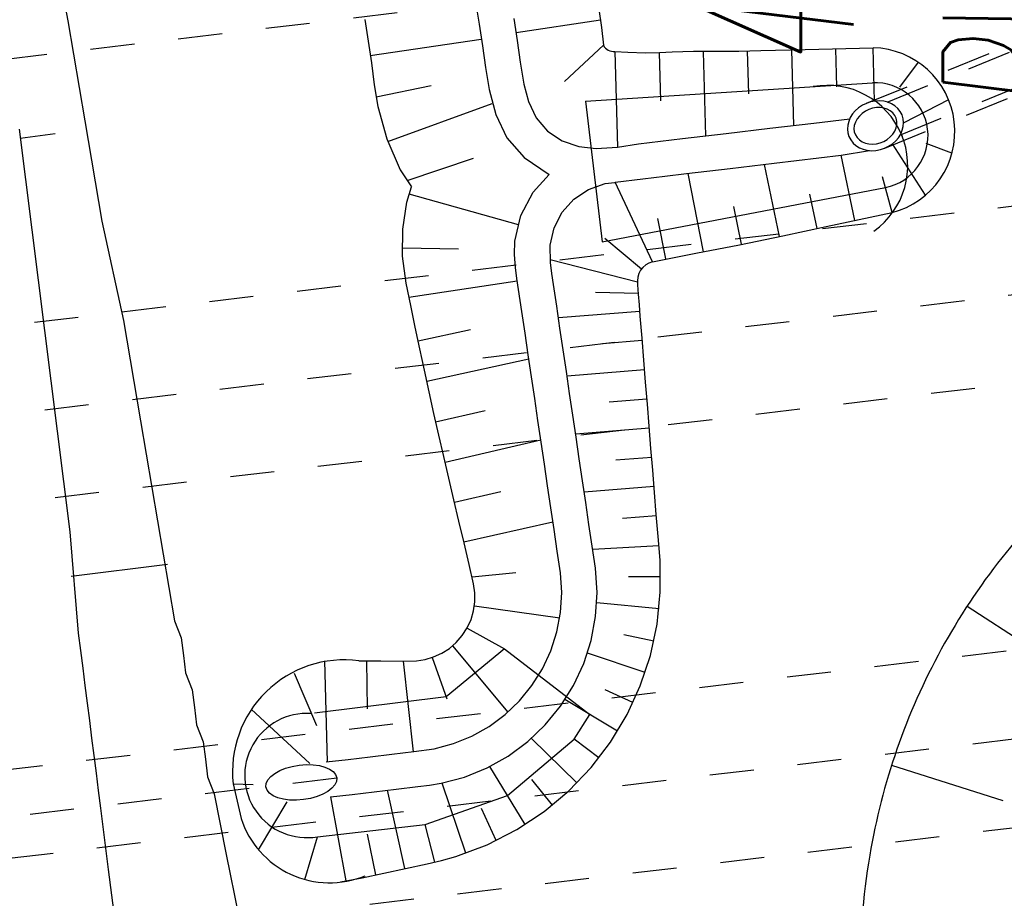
# Model space of a CAD drawing. Extents: x 447693 to 448165, y 439527 to 440695.
# Tile 14 of 88: x 447941 to 447952, y 439664 to 439674. Entities that reach past the tile are written whole.
import ezdxf

# ---------------------------------------------------------------- set-up
doc = ezdxf.new("R2010")
doc.units = 0
doc.header["$LTSCALE"] = 2
doc.header["$MEASUREMENT"] = 0
for name, pattern in [('ACAD_ISO03W100', [0.5, 0.25, -0.25]), ('ACAD_ISO05W100', [0.5, 0.25, -0.25]), ('AUSGEZOGEN', [0]), ('PUNKTX2', [0.5, 0.25, -0.25]), ('STRICHLINIEX2', [0.5, 0.25, -0.25])]:
    doc.linetypes.add(name, pattern=pattern)
doc.layers.get('0').update_dxf_attribs({"linetype": 'AUSGEZOGEN'})
for name, color, linetype in [('ANMERKUNG', 7, 'CONTINUOUS'), ('BOESCHG', 250, 'AUSGEZOGEN'), ('DB-Durchlässe', 15, 'CONTINUOUS'), ('DB-GRABEN', 15, 'AUSGEZOGEN'), ('DB-HZV-Stützscheiben', 15, 'CONTINUOUS'), ('DB-Regenrückhaltebecken_606', 15, 'CONTINUOUS'), ('FBRTOP', 250, 'AUSGEZOGEN'), ('SCHSYMBOL', 200, 'AUSGEZOGEN')]:
    doc.layers.add(name, color=color, linetype=linetype)
doc.styles.add('ROMANS', font='romans.shx', dxfattribs={"width": 0.8})

# ---------------------------------------------------------------- blocks, each defined once
blk = doc.blocks.new('DL')
at = {"color": 0}
blk.add_arc((-0.311, 0.025), 0.91, 282.5363, 77.4637, dxfattribs=at)
blk.add_point((0.597, 0.003), dxfattribs=at)

msp = doc.modelspace()

# ---------------------------------------------------------------- linework, layer by layer
at = {"layer": 'BOESCHG'}
for p, q in [((447952.04, 439667.166), (447954.26, 439665.72)), ((447951.184, 439665.365), (447952.446, 439664.962))]:
    msp.add_line(p, q, dxfattribs=at)
msp.add_lwpolyline([(447962.655, 439669.634, 0.071176), (447960.728, 439670.358, 0.052378), (447957.955, 439670.671, 0.105606), (447955.743, 439670.217, 0.081016), (447953.284, 439668.624, 0.083448), (447951.748, 439666.677, 0.083698), (447950.937, 439664.342, 0.088137), (447950.961, 439661.519, 0.100472), (447951.892, 439659.218, 0.06102), (447953.49, 439657.346, 0.107062), (447954.71, 439656.633, 0.034261), (447956.285, 439656.236, 0.015478), (447959.839, 439655.708, 0.021021), (447964.059, 439655.392, 0.053248), (447965.729, 439655.515, 0.121406)], format="xyb", dxfattribs=at)
at = {"layer": 'DB-Durchlässe', "linetype": 'STRICHLINIEX2'}
msp.add_line((447944.894, 439665.215), (447927.017, 439663.108), dxfattribs=at)
at = {"layer": 'DB-Durchlässe', "linetype": 'Continuous'}
msp.add_ellipse((447944.493, 439665.168), major_axis=(0.402, 0.051), ratio=0.485584, start_param=0, end_param=6.283185, dxfattribs=at)
at = {"layer": 'DB-GRABEN', "linetype": 'Continuous'}
for p, q in [((447941.65, 439674.935), (447941.844, 439673.8)), ((447941.844, 439673.8), (447942.038, 439672.666)), ((447942.038, 439672.666), (447942.231, 439671.531)), ((447941.294, 439672.572), (447941.438, 439671.431)), ((447941.306, 439672.472), (447941.703, 439672.523)), ((447942.231, 439671.531), (447942.475, 439670.403)), ((447941.438, 439671.431), (447941.582, 439670.29)), ((447942.475, 439670.403), (447942.668, 439669.268)), ((447941.582, 439670.29), (447941.726, 439669.149)), ((447942.668, 439669.268), (447942.862, 439668.133)), ((447941.726, 439669.149), (447941.87, 439668.008)), ((447942.862, 439668.133), (447943.056, 439666.999)), ((447941.87, 439668.008), (447941.964, 439666.861)), ((447941.883, 439667.506), (447942.974, 439667.643)), ((447943.056, 439666.999), (447943.13, 439666.806)), ((447941.964, 439666.861), (447941.99, 439666.662)), ((447943.13, 439666.806), (447943.156, 439666.608)), ((447941.99, 439666.662), (447942.015, 439666.464)), ((447943.156, 439666.608), (447943.181, 439666.41)), ((447942.015, 439666.464), (447942.04, 439666.265)), ((447943.181, 439666.41), (447943.255, 439666.217)), ((447942.04, 439666.265), (447942.065, 439666.067)), ((447943.255, 439666.217), (447943.28, 439666.019)), ((447942.065, 439666.067), (447942.09, 439665.869)), ((447943.28, 439666.019), (447943.305, 439665.821)), ((447942.09, 439665.869), (447942.115, 439665.67)), ((447943.305, 439665.821), (447943.38, 439665.628)), ((447942.115, 439665.67), (447942.14, 439665.472)), ((447943.38, 439665.628), (447943.405, 439665.43)), ((447942.14, 439665.472), (447942.165, 439665.273)), ((447943.405, 439665.43), (447943.43, 439665.232)), ((447942.165, 439665.273), (447942.19, 439665.075)), ((447943.43, 439665.232), (447943.505, 439665.039)), ((447942.19, 439665.075), (447942.215, 439664.876)), ((447943.505, 439665.039), (447943.642, 439664.351)), ((447942.215, 439664.876), (447942.303, 439664.182)), ((447943.642, 439664.351), (447943.78, 439663.663)), ((447942.303, 439664.182), (447942.391, 439663.488))]:
    msp.add_line(p, q, dxfattribs=at)
at = {"layer": 'DB-HZV-Stützscheiben', "linetype": 'PUNKTX2'}
for p, q in [((447938.132, 439673.009), (447953.028, 439674.78)), ((447938.487, 439670.03), (447953.382, 439671.801)), ((447938.723, 439668.044), (447953.618, 439669.815)), ((447939.076, 439665.065), (447953.972, 439666.836)), ((447939.313, 439663.079), (447954.208, 439664.85))]:
    msp.add_line(p, q, dxfattribs=at)
at = {"layer": 'DB-HZV-Stützscheiben', "linetype": 'ACAD_ISO05W100'}
for p, q in [((447938.605, 439669.037), (447953.5, 439670.808)), ((447939.195, 439664.072), (447954.09, 439665.843))]:
    msp.add_line(p, q, dxfattribs=at)
at = {"layer": 'DB-Regenrückhaltebecken_606', "linetype": 'Continuous'}
for p, q in [((447946.468, 439674.013), (447946.507, 439673.765)), ((447947.866, 439673.933), (447947.895, 439673.727)), ((447947.866, 439673.933), (447947.895, 439673.727)), ((447947.866, 439673.933), (447947.895, 439673.727)), ((447945.213, 439673.818), (447945.251, 439673.571)), ((447946.507, 439673.765), (447946.545, 439673.518)), ((447946.903, 439673.827), (447946.94, 439673.58)), ((447947.885, 439673.81), (447946.927, 439673.667)), ((447947.885, 439673.81), (447946.927, 439673.667)), ((447947.885, 439673.81), (447946.927, 439673.667)), ((447947.895, 439673.727), (447947.918, 439673.526)), ((447947.895, 439673.727), (447947.918, 439673.526)), ((447947.895, 439673.727), (447947.918, 439673.526)), ((447945.251, 439673.571), (447945.287, 439673.324)), ((447945.275, 439673.407), (447946.533, 439673.595)), ((447945.275, 439673.407), (447946.533, 439673.595)), ((447945.275, 439673.407), (447946.533, 439673.595)), ((447946.94, 439673.58), (447946.974, 439673.333)), ((447947.918, 439673.526), (447947.477, 439673.112)), ((447947.918, 439673.526), (447947.477, 439673.112)), ((447947.918, 439673.526), (447947.477, 439673.112)), ((447946.545, 439673.518), (447946.579, 439673.271)), ((447948.048, 439673.455), (447948.078, 439672.37)), ((447948.048, 439673.455), (447948.078, 439672.37)), ((447948.048, 439673.455), (447948.078, 439672.37)), ((447948.048, 439673.455), (447948.193, 439673.446)), ((447948.048, 439673.455), (447948.193, 439673.446)), ((447948.048, 439673.455), (447948.193, 439673.446)), ((447948.193, 439673.446), (447948.396, 439673.44)), ((447948.193, 439673.446), (447948.396, 439673.44)), ((447948.193, 439673.446), (447948.396, 439673.44)), ((447948.396, 439673.44), (447948.552, 439673.444)), ((447948.396, 439673.44), (447948.552, 439673.444)), ((447948.396, 439673.44), (447948.552, 439673.444)), ((447948.549, 439673.444), (447948.564, 439672.893)), ((447948.549, 439673.444), (447948.564, 439672.893)), ((447948.549, 439673.444), (447948.564, 439672.893)), ((447948.552, 439673.444), (447948.696, 439673.451)), ((447948.552, 439673.444), (447948.696, 439673.451)), ((447948.552, 439673.444), (447948.696, 439673.451)), ((447948.696, 439673.451), (447948.938, 439673.456)), ((447948.696, 439673.451), (447948.938, 439673.456)), ((447948.696, 439673.451), (447948.938, 439673.456)), ((447948.938, 439673.456), (447949.198, 439673.457)), ((447948.938, 439673.456), (447949.198, 439673.457)), ((447948.938, 439673.456), (447949.198, 439673.457)), ((447949.049, 439673.451), (447949.074, 439672.497)), ((447949.049, 439673.451), (447949.074, 439672.497)), ((447949.049, 439673.451), (447949.074, 439672.497)), ((447949.198, 439673.457), (447949.452, 439673.459)), ((447949.198, 439673.457), (447949.452, 439673.459)), ((447949.198, 439673.457), (447949.452, 439673.459)), ((447949.452, 439673.459), (447949.701, 439673.464)), ((447949.452, 439673.459), (447949.701, 439673.464)), ((447949.452, 439673.459), (447949.701, 439673.464)), ((447949.549, 439673.46), (447949.562, 439672.973)), ((447949.549, 439673.46), (447949.562, 439672.973)), ((447949.549, 439673.46), (447949.562, 439672.973)), ((447949.701, 439673.464), (447950.203, 439673.477)), ((447949.701, 439673.464), (447950.203, 439673.477)), ((447949.701, 439673.464), (447950.203, 439673.477)), ((447950.048, 439673.473), (447950.072, 439672.616)), ((447950.048, 439673.473), (447950.072, 439672.616)), ((447950.048, 439673.473), (447950.072, 439672.616)), ((447950.203, 439673.477), (447950.974, 439673.496)), ((447950.203, 439673.477), (447950.974, 439673.496)), ((447950.203, 439673.477), (447950.974, 439673.496)), ((447950.548, 439673.485), (447950.56, 439673.053)), ((447950.548, 439673.485), (447950.56, 439673.053)), ((447950.548, 439673.485), (447950.56, 439673.053)), ((447950.989, 439672.89), (447950.974, 439673.496)), ((447945.287, 439673.324), (447945.32, 439673.076)), ((447946.974, 439673.333), (447947.016, 439673.085)), ((447951.486, 439673.332), (447951.274, 439673.048)), ((447951.486, 439673.332), (447951.274, 439673.048)), ((447951.486, 439673.332), (447951.274, 439673.048)), ((447946.579, 439673.271), (447946.621, 439673.024)), ((447945.32, 439673.076), (447945.361, 439672.83)), ((447947.016, 439673.085), (447947.068, 439672.886)), ((447947.714, 439672.89), (447950.968, 439673.098)), ((447945.341, 439672.939), (447945.966, 439673.07)), ((447945.341, 439672.939), (447945.966, 439673.07)), ((447945.341, 439672.939), (447945.966, 439673.07)), ((447946.621, 439673.024), (447946.697, 439672.74)), ((447945.472, 439672.434), (447946.658, 439672.866)), ((447945.472, 439672.434), (447946.658, 439672.866)), ((447945.472, 439672.434), (447946.658, 439672.866)), ((447947.068, 439672.886), (447947.154, 439672.703)), ((447947.714, 439672.89), (447947.903, 439671.295)), ((447950.899, 439672.866), (447950.853, 439672.844)), ((447950.947, 439672.882), (447950.899, 439672.866)), ((447950.997, 439672.892), (447950.947, 439672.882)), ((447951.047, 439672.894), (447950.997, 439672.892)), ((447951.095, 439672.89), (447951.047, 439672.894)), ((447951.142, 439672.878), (447951.095, 439672.89)), ((447951.185, 439672.86), (447951.142, 439672.878)), ((447951.223, 439672.836), (447951.185, 439672.86)), ((447951.831, 439672.905), (447951.323, 439672.644)), ((447951.831, 439672.905), (447951.323, 439672.644)), ((447951.831, 439672.905), (447951.323, 439672.644)), ((447945.361, 439672.83), (447945.462, 439672.462)), ((447946.697, 439672.74), (447946.824, 439672.477)), ((447950.741, 439672.746), (447950.716, 439672.705)), ((447950.773, 439672.783), (447950.741, 439672.746)), ((447950.811, 439672.816), (447950.773, 439672.783)), ((447950.853, 439672.844), (447950.811, 439672.816)), ((447950.85, 439672.752), (447950.819, 439672.722)), ((447950.887, 439672.777), (447950.85, 439672.752)), ((447950.927, 439672.797), (447950.887, 439672.777)), ((447950.969, 439672.811), (447950.927, 439672.797)), ((447951.013, 439672.818), (447950.969, 439672.811)), ((447951.056, 439672.819), (447951.013, 439672.818)), ((447951.098, 439672.813), (447951.056, 439672.819)), ((447951.136, 439672.801), (447951.098, 439672.813)), ((447951.17, 439672.782), (447951.136, 439672.801)), ((447951.199, 439672.758), (447951.17, 439672.782)), ((447951.221, 439672.73), (447951.199, 439672.758)), ((447951.256, 439672.807), (447951.223, 439672.836)), ((447951.283, 439672.772), (447951.256, 439672.807)), ((447951.303, 439672.734), (447951.283, 439672.772)), ((447947.154, 439672.703), (447947.285, 439672.552)), ((447949.806, 439672.584), (447950.302, 439672.643)), ((447950.302, 439672.643), (447950.71, 439672.692)), ((447950.698, 439672.662), (447950.687, 439672.618)), ((447950.716, 439672.705), (447950.698, 439672.662)), ((447950.774, 439672.654), (447950.762, 439672.616)), ((447950.793, 439672.689), (447950.774, 439672.654)), ((447950.819, 439672.722), (447950.793, 439672.689)), ((447951.237, 439672.697), (447951.221, 439672.73)), ((447951.245, 439672.662), (447951.237, 439672.697)), ((447951.245, 439672.625), (447951.245, 439672.662)), ((447951.316, 439672.692), (447951.303, 439672.734)), ((447951.32, 439672.649), (447951.316, 439672.692)), ((447951.317, 439672.605), (447951.32, 439672.649)), ((447947.285, 439672.552), (447947.451, 439672.441)), ((447948.813, 439672.466), (447949.309, 439672.525)), ((447949.309, 439672.525), (447949.806, 439672.584)), ((447950.687, 439672.618), (447950.684, 439672.574)), ((447950.684, 439672.574), (447950.688, 439672.531)), ((447950.688, 439672.531), (447950.701, 439672.489)), ((447950.762, 439672.616), (447950.758, 439672.579)), ((447950.758, 439672.579), (447950.762, 439672.543)), ((447950.762, 439672.543), (447950.774, 439672.509)), ((447951.17, 439672.485), (447951.199, 439672.517)), ((447951.199, 439672.517), (447951.221, 439672.551)), ((447951.221, 439672.551), (447951.237, 439672.588)), ((447951.237, 439672.588), (447951.245, 439672.625)), ((447951.263, 439672.477), (447951.288, 439672.518)), ((447951.288, 439672.518), (447951.306, 439672.561)), ((447951.306, 439672.561), (447951.317, 439672.605)), ((447945.462, 439672.462), (447945.614, 439672.113)), ((447946.824, 439672.477), (447947.02, 439672.252)), ((447947.451, 439672.441), (447947.64, 439672.376)), ((447948.078, 439672.37), (447948.316, 439672.407)), ((447948.316, 439672.407), (447948.564, 439672.439)), ((447948.564, 439672.439), (447948.813, 439672.466)), ((447950.701, 439672.489), (447950.721, 439672.451)), ((447950.721, 439672.451), (447950.748, 439672.416)), ((447950.748, 439672.416), (447950.781, 439672.387)), ((447950.774, 439672.509), (447950.793, 439672.479)), ((447950.793, 439672.479), (447950.819, 439672.452)), ((447950.819, 439672.452), (447950.85, 439672.431)), ((447950.85, 439672.431), (447950.887, 439672.415)), ((447950.887, 439672.415), (447950.927, 439672.406)), ((447950.927, 439672.406), (447950.969, 439672.404)), ((447950.969, 439672.404), (447951.013, 439672.408)), ((447951.013, 439672.408), (447951.056, 439672.419)), ((447951.056, 439672.419), (447951.098, 439672.435)), ((447951.098, 439672.435), (447951.136, 439672.458)), ((447951.136, 439672.458), (447951.17, 439672.485)), ((447951.151, 439672.379), (447951.193, 439672.407)), ((447951.193, 439672.407), (447951.231, 439672.44)), ((447951.569, 439671.825), (447951.193, 439672.407)), ((447951.569, 439671.825), (447951.193, 439672.407)), ((447951.569, 439671.825), (447951.193, 439672.407)), ((447951.231, 439672.44), (447951.263, 439672.477)), ((447951.869, 439672.301), (447951.575, 439672.411)), ((447951.869, 439672.301), (447951.575, 439672.411)), ((447951.869, 439672.301), (447951.575, 439672.411)), ((447947.64, 439672.376), (447947.837, 439672.354)), ((447947.837, 439672.354), (447948.078, 439672.37)), ((447950.612, 439672.277), (447950.933, 439672.331)), ((447950.781, 439672.387), (447950.819, 439672.363)), ((447950.819, 439672.363), (447950.862, 439672.345)), ((447950.862, 439672.345), (447950.909, 439672.334)), ((447950.909, 439672.334), (447950.957, 439672.329)), ((447950.957, 439672.329), (447951.007, 439672.331)), ((447951.007, 439672.331), (447951.057, 439672.341)), ((447951.057, 439672.341), (447951.105, 439672.357)), ((447951.105, 439672.357), (447951.151, 439672.379)), ((447945.693, 439671.991), (447946.445, 439672.245)), ((447945.693, 439671.991), (447946.445, 439672.245)), ((447945.693, 439671.991), (447946.445, 439672.245)), ((447947.02, 439672.252), (447947.304, 439672.061)), ((447949.356, 439672.128), (447949.853, 439672.187)), ((447949.853, 439672.187), (447950.612, 439672.277)), ((447950.766, 439671.538), (447950.612, 439672.277)), ((447950.766, 439671.538), (447950.612, 439672.277)), ((447950.766, 439671.538), (447950.612, 439672.277)), ((447945.614, 439672.113), (447945.74, 439671.919)), ((447948.86, 439672.069), (447949.356, 439672.128)), ((447949.054, 439671.182), (447948.879, 439672.071)), ((447949.054, 439671.182), (447948.879, 439672.071)), ((447949.054, 439671.182), (447948.879, 439672.071)), ((447949.913, 439671.358), (447949.743, 439672.174)), ((447949.913, 439671.358), (447949.743, 439672.174)), ((447949.913, 439671.358), (447949.743, 439672.174)), ((447947.122, 439671.859), (447947.304, 439672.061)), ((447947.122, 439671.859), (447947.304, 439672.061)), ((447947.122, 439671.859), (447947.304, 439672.061)), ((447947.938, 439671.956), (447948.048, 439671.969)), ((447947.938, 439671.956), (447948.048, 439671.969)), ((447947.938, 439671.956), (447948.048, 439671.969)), ((447948.475, 439671.07), (447948.049, 439671.971)), ((447948.475, 439671.07), (447948.049, 439671.971)), ((447948.475, 439671.07), (447948.049, 439671.971)), ((447948.051, 439671.971), (447948.363, 439672.01)), ((447948.363, 439672.01), (447948.612, 439672.041)), ((447948.612, 439672.041), (447948.86, 439672.069)), ((447951.19, 439671.627), (447951.082, 439672.034)), ((447951.19, 439671.627), (447951.082, 439672.034)), ((447951.19, 439671.627), (447951.082, 439672.034)), ((447945.688, 439671.747), (447945.74, 439671.919)), ((447946.983, 439671.594), (447947.122, 439671.859)), ((447946.983, 439671.594), (447947.122, 439671.859)), ((447946.983, 439671.594), (447947.122, 439671.859)), ((447947.584, 439671.779), (447947.75, 439671.89)), ((447947.584, 439671.779), (447947.75, 439671.89)), ((447947.584, 439671.779), (447947.75, 439671.89)), ((447947.75, 439671.89), (447947.938, 439671.956)), ((447947.75, 439671.89), (447947.938, 439671.956)), ((447947.75, 439671.89), (447947.938, 439671.956)), ((447947.903, 439671.295), (447951.114, 439671.912)), ((447945.642, 439671.441), (447945.688, 439671.747)), ((447945.712, 439671.842), (447946.95, 439671.492)), ((447945.712, 439671.842), (447946.95, 439671.492)), ((447945.712, 439671.842), (447946.95, 439671.492)), ((447947.451, 439671.631), (447947.584, 439671.779)), ((447947.451, 439671.631), (447947.584, 439671.779)), ((447947.451, 439671.631), (447947.584, 439671.779)), ((447950.339, 439671.448), (447950.258, 439671.837)), ((447950.339, 439671.448), (447950.258, 439671.837)), ((447950.339, 439671.448), (447950.258, 439671.837)), ((447947.358, 439671.454), (447947.451, 439671.631)), ((447947.358, 439671.454), (447947.451, 439671.631)), ((447947.358, 439671.454), (447947.451, 439671.631)), ((447949.483, 439671.268), (447949.397, 439671.695)), ((447949.483, 439671.268), (447949.397, 439671.695)), ((447949.483, 439671.268), (447949.397, 439671.695)), ((447950.442, 439671.47), (447951.19, 439671.627)), ((447950.442, 439671.47), (447951.19, 439671.627)), ((447950.442, 439671.47), (447951.19, 439671.627)), ((447946.914, 439671.303), (447946.983, 439671.594)), ((447946.914, 439671.303), (447946.983, 439671.594)), ((447946.914, 439671.303), (447946.983, 439671.594)), ((447948.627, 439671.102), (447948.535, 439671.561)), ((447948.627, 439671.102), (447948.535, 439671.561)), ((447948.627, 439671.102), (447948.535, 439671.561)), ((447945.641, 439671.132), (447945.642, 439671.441)), ((447947.312, 439671.26), (447947.358, 439671.454)), ((447947.312, 439671.26), (447947.358, 439671.454)), ((447947.312, 439671.26), (447947.358, 439671.454)), ((447949.951, 439671.366), (447950.442, 439671.47)), ((447949.951, 439671.366), (447950.442, 439671.47)), ((447949.951, 439671.366), (447950.442, 439671.47)), ((447946.909, 439671.153), (447946.914, 439671.303)), ((447946.909, 439671.153), (447946.914, 439671.303)), ((447946.909, 439671.153), (447946.914, 439671.303)), ((447948.349, 439670.987), (447947.935, 439671.335)), ((447948.349, 439670.987), (447947.935, 439671.335)), ((447948.349, 439670.987), (447947.935, 439671.335)), ((447949.459, 439671.263), (447949.951, 439671.366)), ((447949.459, 439671.263), (447949.951, 439671.366)), ((447949.459, 439671.263), (447949.951, 439671.366)), ((447945.638, 439671.227), (447946.274, 439671.218)), ((447945.638, 439671.227), (447946.274, 439671.218)), ((447945.638, 439671.227), (447946.274, 439671.218)), ((447947.316, 439671.06), (447947.312, 439671.26)), ((447947.316, 439671.06), (447947.312, 439671.26)), ((447947.316, 439671.06), (447947.312, 439671.26)), ((447948.967, 439671.166), (447949.459, 439671.263)), ((447948.967, 439671.166), (447949.459, 439671.263)), ((447948.967, 439671.166), (447949.459, 439671.263)), ((447945.68, 439670.826), (447945.641, 439671.132)), ((447946.92, 439671.004), (447946.909, 439671.153)), ((447946.92, 439671.004), (447946.909, 439671.153)), ((447946.92, 439671.004), (447946.909, 439671.153)), ((447948.303, 439670.838), (447947.313, 439671.092)), ((447948.303, 439670.838), (447947.313, 439671.092)), ((447948.303, 439670.838), (447947.313, 439671.092)), ((447948.475, 439671.07), (447948.721, 439671.12)), ((447948.475, 439671.07), (447948.721, 439671.12)), ((447948.475, 439671.07), (447948.721, 439671.12)), ((447948.721, 439671.12), (447948.967, 439671.166)), ((447948.721, 439671.12), (447948.967, 439671.166)), ((447948.721, 439671.12), (447948.967, 439671.166)), ((447946.937, 439670.879), (447946.92, 439671.004)), ((447946.937, 439670.879), (447946.92, 439671.004)), ((447946.937, 439670.879), (447946.92, 439671.004)), ((447947.332, 439670.937), (447947.316, 439671.06)), ((447947.332, 439670.937), (447947.316, 439671.06)), ((447947.332, 439670.937), (447947.316, 439671.06)), ((447945.712, 439670.67), (447946.941, 439670.854)), ((447945.712, 439670.67), (447946.941, 439670.854)), ((447945.712, 439670.67), (447946.941, 439670.854)), ((447946.956, 439670.756), (447946.937, 439670.879)), ((447946.956, 439670.756), (447946.937, 439670.879)), ((447946.956, 439670.756), (447946.937, 439670.879)), ((447947.352, 439670.814), (447947.332, 439670.937)), ((447947.352, 439670.814), (447947.332, 439670.937)), ((447947.352, 439670.814), (447947.332, 439670.937)), ((447945.733, 439670.575), (447945.68, 439670.826)), ((447946.993, 439670.508), (447946.956, 439670.756)), ((447946.993, 439670.508), (447946.956, 439670.756)), ((447946.993, 439670.508), (447946.956, 439670.756)), ((447947.388, 439670.567), (447947.352, 439670.814)), ((447947.388, 439670.567), (447947.352, 439670.814)), ((447947.388, 439670.567), (447947.352, 439670.814)), ((447948.315, 439670.703), (447948.306, 439670.81)), ((447948.315, 439670.703), (447948.306, 439670.81)), ((447948.315, 439670.703), (447948.306, 439670.81)), ((447948.314, 439670.71), (447947.828, 439670.723)), ((447948.314, 439670.71), (447947.828, 439670.723)), ((447948.314, 439670.71), (447947.828, 439670.723)), ((447948.325, 439670.583), (447948.315, 439670.703)), ((447948.325, 439670.583), (447948.315, 439670.703)), ((447948.325, 439670.583), (447948.315, 439670.703)), ((447945.785, 439670.33), (447945.733, 439670.575)), ((447947.029, 439670.261), (447946.993, 439670.508)), ((447947.029, 439670.261), (447946.993, 439670.508)), ((447947.029, 439670.261), (447946.993, 439670.508)), ((447947.425, 439670.319), (447947.388, 439670.567)), ((447947.425, 439670.319), (447947.388, 439670.567)), ((447947.425, 439670.319), (447947.388, 439670.567)), ((447948.331, 439670.507), (447947.408, 439670.433)), ((447948.331, 439670.507), (447947.408, 439670.433)), ((447948.331, 439670.507), (447947.408, 439670.433)), ((447948.335, 439670.454), (447948.325, 439670.583)), ((447948.335, 439670.454), (447948.325, 439670.583)), ((447948.335, 439670.454), (447948.325, 439670.583)), ((447948.355, 439670.204), (447948.335, 439670.454)), ((447948.355, 439670.204), (447948.335, 439670.454)), ((447948.355, 439670.204), (447948.335, 439670.454)), ((447945.837, 439670.085), (447945.785, 439670.33)), ((447945.818, 439670.174), (447946.411, 439670.303)), ((447945.818, 439670.174), (447946.411, 439670.303)), ((447945.818, 439670.174), (447946.411, 439670.303)), ((447947.461, 439670.072), (447947.425, 439670.319)), ((447947.461, 439670.072), (447947.425, 439670.319)), ((447947.461, 439670.072), (447947.425, 439670.319)), ((447947.066, 439670.014), (447947.029, 439670.261)), ((447947.066, 439670.014), (447947.029, 439670.261)), ((447947.066, 439670.014), (447947.029, 439670.261)), ((447948.358, 439670.176), (447947.907, 439670.14)), ((447948.358, 439670.176), (447947.907, 439670.14)), ((447948.358, 439670.176), (447947.907, 439670.14)), ((447948.376, 439669.954), (447948.355, 439670.204)), ((447948.376, 439669.954), (447948.355, 439670.204)), ((447948.376, 439669.954), (447948.355, 439670.204)), ((447945.889, 439669.84), (447945.837, 439670.085)), ((447947.498, 439669.825), (447947.461, 439670.072)), ((447947.498, 439669.825), (447947.461, 439670.072)), ((447947.498, 439669.825), (447947.461, 439670.072)), ((447945.916, 439669.716), (447947.072, 439669.971)), ((447945.916, 439669.716), (447947.072, 439669.971)), ((447945.916, 439669.716), (447947.072, 439669.971)), ((447947.102, 439669.766), (447947.066, 439670.014)), ((447947.102, 439669.766), (447947.066, 439670.014)), ((447947.102, 439669.766), (447947.066, 439670.014)), ((447948.396, 439669.705), (447948.376, 439669.954)), ((447948.396, 439669.705), (447948.376, 439669.954)), ((447948.396, 439669.705), (447948.376, 439669.954)), ((447945.941, 439669.595), (447945.889, 439669.84)), ((447948.384, 439669.845), (447947.505, 439669.774)), ((447948.384, 439669.845), (447947.505, 439669.774)), ((447948.384, 439669.845), (447947.505, 439669.774)), ((447947.139, 439669.519), (447947.102, 439669.766)), ((447947.139, 439669.519), (447947.102, 439669.766)), ((447947.139, 439669.519), (447947.102, 439669.766)), ((447947.534, 439669.577), (447947.498, 439669.825)), ((447947.534, 439669.577), (447947.498, 439669.825)), ((447947.534, 439669.577), (447947.498, 439669.825)), ((447948.416, 439669.455), (447948.396, 439669.705)), ((447948.416, 439669.455), (447948.396, 439669.705)), ((447948.416, 439669.455), (447948.396, 439669.705)), ((447945.994, 439669.35), (447945.941, 439669.595)), ((447947.175, 439669.272), (447947.139, 439669.519)), ((447947.175, 439669.272), (447947.139, 439669.519)), ((447947.175, 439669.272), (447947.139, 439669.519)), ((447947.571, 439669.33), (447947.534, 439669.577)), ((447947.571, 439669.33), (447947.534, 439669.577)), ((447947.571, 439669.33), (447947.534, 439669.577)), ((447948.411, 439669.514), (447947.983, 439669.48)), ((447948.411, 439669.514), (447947.983, 439669.48)), ((447948.411, 439669.514), (447947.983, 439669.48)), ((447948.436, 439669.205), (447948.416, 439669.455)), ((447948.436, 439669.205), (447948.416, 439669.455)), ((447948.436, 439669.205), (447948.416, 439669.455)), ((447946.051, 439669.106), (447945.994, 439669.35)), ((447946.015, 439669.256), (447946.578, 439669.384)), ((447946.015, 439669.256), (447946.578, 439669.384)), ((447946.015, 439669.256), (447946.578, 439669.384)), ((447947.608, 439669.083), (447947.571, 439669.33)), ((447947.608, 439669.083), (447947.571, 439669.33)), ((447947.608, 439669.083), (447947.571, 439669.33)), ((447947.212, 439669.024), (447947.175, 439669.272)), ((447947.212, 439669.024), (447947.175, 439669.272)), ((447947.212, 439669.024), (447947.175, 439669.272)), ((447948.438, 439669.183), (447947.603, 439669.116)), ((447948.438, 439669.183), (447947.603, 439669.116)), ((447948.438, 439669.183), (447947.603, 439669.116)), ((447948.456, 439668.955), (447948.436, 439669.205)), ((447948.456, 439668.955), (447948.436, 439669.205)), ((447948.456, 439668.955), (447948.436, 439669.205)), ((447946.108, 439668.861), (447946.051, 439669.106)), ((447947.644, 439668.835), (447947.608, 439669.083)), ((447947.644, 439668.835), (447947.608, 439669.083)), ((447947.644, 439668.835), (447947.608, 439669.083)), ((447946.123, 439668.799), (447947.208, 439669.052)), ((447946.123, 439668.799), (447947.208, 439669.052)), ((447946.123, 439668.799), (447947.208, 439669.052)), ((447947.248, 439668.777), (447947.212, 439669.024)), ((447947.248, 439668.777), (447947.212, 439669.024)), ((447947.248, 439668.777), (447947.212, 439669.024)), ((447948.477, 439668.706), (447948.456, 439668.955)), ((447948.477, 439668.706), (447948.456, 439668.955)), ((447948.477, 439668.706), (447948.456, 439668.955)), ((447946.165, 439668.617), (447946.108, 439668.861)), ((447947.681, 439668.588), (447947.644, 439668.835)), ((447947.681, 439668.588), (447947.644, 439668.835)), ((447947.681, 439668.588), (447947.644, 439668.835)), ((447948.465, 439668.852), (447948.058, 439668.82)), ((447948.465, 439668.852), (447948.058, 439668.82)), ((447948.465, 439668.852), (447948.058, 439668.82)), ((447947.285, 439668.53), (447947.248, 439668.777)), ((447947.285, 439668.53), (447947.248, 439668.777)), ((447947.285, 439668.53), (447947.248, 439668.777)), ((447946.222, 439668.373), (447946.165, 439668.617)), ((447948.497, 439668.456), (447948.477, 439668.706)), ((447948.497, 439668.456), (447948.477, 439668.706)), ((447948.497, 439668.456), (447948.477, 439668.706)), ((447947.321, 439668.282), (447947.285, 439668.53)), ((447947.321, 439668.282), (447947.285, 439668.53)), ((447947.321, 439668.282), (447947.285, 439668.53)), ((447947.717, 439668.341), (447947.681, 439668.588)), ((447947.717, 439668.341), (447947.681, 439668.588)), ((447947.717, 439668.341), (447947.681, 439668.588)), ((447948.492, 439668.521), (447947.7, 439668.458)), ((447948.492, 439668.521), (447947.7, 439668.458)), ((447948.492, 439668.521), (447947.7, 439668.458)), ((447946.229, 439668.344), (447946.753, 439668.467)), ((447946.229, 439668.344), (447946.753, 439668.467)), ((447946.229, 439668.344), (447946.753, 439668.467)), ((447948.517, 439668.206), (447948.497, 439668.456)), ((447948.517, 439668.206), (447948.497, 439668.456)), ((447948.517, 439668.206), (447948.497, 439668.456)), ((447946.28, 439668.129), (447946.222, 439668.373)), ((447947.358, 439668.035), (447947.321, 439668.282)), ((447947.358, 439668.035), (447947.321, 439668.282)), ((447947.358, 439668.035), (447947.321, 439668.282)), ((447947.754, 439668.093), (447947.717, 439668.341)), ((447947.754, 439668.093), (447947.717, 439668.341)), ((447947.754, 439668.093), (447947.717, 439668.341)), ((447948.518, 439668.19), (447948.133, 439668.159)), ((447948.518, 439668.19), (447948.133, 439668.159)), ((447948.518, 439668.19), (447948.133, 439668.159)), ((447948.537, 439667.956), (447948.517, 439668.206)), ((447948.537, 439667.956), (447948.517, 439668.206)), ((447948.537, 439667.956), (447948.517, 439668.206)), ((447946.337, 439667.884), (447946.28, 439668.129)), ((447946.335, 439667.894), (447947.345, 439668.122)), ((447946.335, 439667.894), (447947.345, 439668.122)), ((447946.335, 439667.894), (447947.345, 439668.122)), ((447947.79, 439667.846), (447947.754, 439668.093)), ((447947.79, 439667.846), (447947.754, 439668.093)), ((447947.79, 439667.846), (447947.754, 439668.093)), ((447947.394, 439667.788), (447947.358, 439668.035)), ((447947.394, 439667.788), (447947.358, 439668.035)), ((447947.394, 439667.788), (447947.358, 439668.035)), ((447948.559, 439667.689), (447948.537, 439667.956)), ((447948.559, 439667.689), (447948.537, 439667.956)), ((447948.559, 439667.689), (447948.537, 439667.956)), ((447946.394, 439667.64), (447946.337, 439667.884)), ((447947.827, 439667.595), (447947.79, 439667.846)), ((447947.827, 439667.595), (447947.79, 439667.846)), ((447947.827, 439667.595), (447947.79, 439667.846)), ((447948.547, 439667.851), (447947.796, 439667.808)), ((447948.547, 439667.851), (447947.796, 439667.808)), ((447948.547, 439667.851), (447947.796, 439667.808)), ((447947.43, 439667.544), (447947.394, 439667.788)), ((447947.43, 439667.544), (447947.394, 439667.788)), ((447947.43, 439667.544), (447947.394, 439667.788)), ((447946.446, 439667.418), (447946.394, 439667.64)), ((447948.562, 439667.323), (447948.559, 439667.689)), ((447948.562, 439667.323), (447948.559, 439667.689)), ((447948.562, 439667.323), (447948.559, 439667.689)), ((447946.428, 439667.498), (447946.925, 439667.549)), ((447946.428, 439667.498), (447946.925, 439667.549)), ((447946.428, 439667.498), (447946.925, 439667.549)), ((447947.445, 439667.32), (447947.43, 439667.544)), ((447947.445, 439667.32), (447947.43, 439667.544)), ((447947.445, 439667.32), (447947.43, 439667.544)), ((447947.845, 439667.321), (447947.827, 439667.595)), ((447947.845, 439667.321), (447947.827, 439667.595)), ((447947.845, 439667.321), (447947.827, 439667.595)), ((447948.565, 439667.499), (447948.201, 439667.499)), ((447948.565, 439667.499), (447948.201, 439667.499)), ((447948.565, 439667.499), (447948.201, 439667.499)), ((447946.46, 439667.317), (447946.446, 439667.418)), ((447946.461, 439667.214), (447946.46, 439667.317)), ((447947.431, 439667.095), (447947.445, 439667.32)), ((447947.431, 439667.095), (447947.445, 439667.32)), ((447947.431, 439667.095), (447947.445, 439667.32)), ((447947.828, 439667.047), (447947.845, 439667.321)), ((447947.828, 439667.047), (447947.845, 439667.321)), ((447947.828, 439667.047), (447947.845, 439667.321)), ((447948.526, 439666.961), (447948.562, 439667.323)), ((447948.526, 439666.961), (447948.562, 439667.323)), ((447948.526, 439666.961), (447948.562, 439667.323)), ((447946.446, 439667.112), (447946.461, 439667.214)), ((447946.456, 439667.171), (447947.422, 439667.033)), ((447946.456, 439667.171), (447947.422, 439667.033)), ((447946.456, 439667.171), (447947.422, 439667.033)), ((447948.548, 439667.134), (447947.841, 439667.204)), ((447948.548, 439667.134), (447947.841, 439667.204)), ((447948.548, 439667.134), (447947.841, 439667.204)), ((447946.417, 439667.013), (447946.446, 439667.112)), ((447947.39, 439666.874), (447947.431, 439667.095)), ((447947.39, 439666.874), (447947.431, 439667.095)), ((447947.39, 439666.874), (447947.431, 439667.095)), ((447947.778, 439666.776), (447947.828, 439667.047)), ((447947.778, 439666.776), (447947.828, 439667.047)), ((447947.778, 439666.776), (447947.828, 439667.047)), ((447946.374, 439666.919), (447946.417, 439667.013)), ((447948.45, 439666.607), (447948.526, 439666.961)), ((447948.45, 439666.607), (447948.526, 439666.961)), ((447948.45, 439666.607), (447948.526, 439666.961)), ((447946.249, 439666.754), (447946.318, 439666.832)), ((447946.318, 439666.832), (447946.374, 439666.919)), ((447946.373, 439666.917), (447946.797, 439666.682)), ((447946.373, 439666.917), (447946.797, 439666.682)), ((447946.373, 439666.917), (447946.797, 439666.682)), ((447947.321, 439666.66), (447947.39, 439666.874)), ((447947.321, 439666.66), (447947.39, 439666.874)), ((447947.321, 439666.66), (447947.39, 439666.874)), ((447948.489, 439666.77), (447948.149, 439666.842)), ((447948.489, 439666.77), (447948.149, 439666.842)), ((447948.489, 439666.77), (447948.149, 439666.842)), ((447946.171, 439666.687), (447946.249, 439666.754)), ((447946.208, 439666.717), (447946.833, 439665.964)), ((447946.208, 439666.717), (447946.833, 439665.964)), ((447946.208, 439666.717), (447946.833, 439665.964)), ((447947.694, 439666.515), (447947.778, 439666.776)), ((447947.694, 439666.515), (447947.778, 439666.776)), ((447947.694, 439666.515), (447947.778, 439666.776)), ((447945.993, 439666.591), (447946.085, 439666.633)), ((447946.085, 439666.633), (447946.171, 439666.687)), ((447946.797, 439666.682), (447946.134, 439666.138)), ((447946.797, 439666.682), (447947.762, 439665.938)), ((447947.227, 439666.456), (447947.321, 439666.66)), ((447947.227, 439666.456), (447947.321, 439666.66)), ((447947.227, 439666.456), (447947.321, 439666.66)), ((447948.39, 439666.414), (447947.736, 439666.632)), ((447948.39, 439666.414), (447947.736, 439666.632)), ((447948.39, 439666.414), (447947.736, 439666.632)), ((447948.336, 439666.264), (447948.45, 439666.607)), ((447948.336, 439666.264), (447948.45, 439666.607)), ((447948.336, 439666.264), (447948.45, 439666.607)), ((447944.757, 439666.546), (447944.785, 439665.401)), ((447945.144, 439666.547), (447945.395, 439666.546)), ((447945.144, 439666.547), (447945.144, 439666.547)), ((447945.144, 439666.547), (447945.144, 439666.547)), ((447945.233, 439666.546), (447945.238, 439666.001)), ((447945.233, 439666.546), (447945.238, 439666.001)), ((447945.233, 439666.546), (447945.238, 439666.001)), ((447945.395, 439666.546), (447945.647, 439666.544)), ((447945.647, 439666.544), (447945.799, 439666.547)), ((447945.648, 439666.544), (447945.759, 439665.516)), ((447945.648, 439666.544), (447945.759, 439665.516)), ((447945.648, 439666.544), (447945.759, 439665.516)), ((447945.799, 439666.547), (447945.897, 439666.562)), ((447945.897, 439666.562), (447945.993, 439666.591)), ((447945.977, 439666.585), (447946.143, 439666.114)), ((447945.977, 439666.585), (447946.143, 439666.114)), ((447945.977, 439666.585), (447946.143, 439666.114)), ((447947.578, 439666.265), (447947.694, 439666.515)), ((447947.578, 439666.265), (447947.694, 439666.515)), ((447947.578, 439666.265), (447947.694, 439666.515)), ((447944.41, 439666.405), (447944.663, 439665.814)), ((447947.107, 439666.266), (447947.227, 439666.456)), ((447947.107, 439666.266), (447947.227, 439666.456)), ((447947.107, 439666.266), (447947.227, 439666.456)), ((447946.965, 439666.091), (447947.107, 439666.266)), ((447946.965, 439666.091), (447947.107, 439666.266)), ((447946.965, 439666.091), (447947.107, 439666.266)), ((447947.432, 439666.032), (447947.578, 439666.265)), ((447947.432, 439666.032), (447947.578, 439666.265)), ((447947.432, 439666.032), (447947.578, 439666.265)), ((447948.252, 439666.072), (447947.939, 439666.216)), ((447948.252, 439666.072), (447947.939, 439666.216)), ((447948.252, 439666.072), (447947.939, 439666.216)), ((447948.185, 439665.936), (447948.336, 439666.264)), ((447948.185, 439665.936), (447948.336, 439666.264)), ((447948.185, 439665.936), (447948.336, 439666.264)), ((447946.134, 439666.138), (447944.641, 439665.953)), ((447946.802, 439665.936), (447946.965, 439666.091)), ((447946.802, 439665.936), (447946.965, 439666.091)), ((447946.802, 439665.936), (447946.965, 439666.091)), ((447948.077, 439665.748), (447947.481, 439666.106)), ((447948.077, 439665.748), (447947.481, 439666.106)), ((447948.077, 439665.748), (447947.481, 439666.106)), ((447943.925, 439665.999), (447944.591, 439665.382)), ((447946.621, 439665.803), (447946.802, 439665.936)), ((447946.621, 439665.803), (447946.802, 439665.936)), ((447946.621, 439665.803), (447946.802, 439665.936)), ((447947.258, 439665.82), (447947.432, 439666.032)), ((447947.258, 439665.82), (447947.432, 439666.032)), ((447947.258, 439665.82), (447947.432, 439666.032)), ((447947.585, 439665.658), (447947.762, 439665.938)), ((447947.999, 439665.626), (447948.185, 439665.936)), ((447947.999, 439665.626), (447948.185, 439665.936)), ((447947.999, 439665.626), (447948.185, 439665.936)), ((447947.059, 439665.63), (447947.258, 439665.82)), ((447947.059, 439665.63), (447947.258, 439665.82)), ((447947.059, 439665.63), (447947.258, 439665.82)), ((447946.425, 439665.693), (447946.621, 439665.803)), ((447946.425, 439665.693), (447946.621, 439665.803)), ((447946.425, 439665.693), (447946.621, 439665.803)), ((447946, 439665.55), (447946.217, 439665.608)), ((447946, 439665.55), (447946.217, 439665.608)), ((447946, 439665.55), (447946.217, 439665.608)), ((447946.217, 439665.608), (447946.425, 439665.693)), ((447946.217, 439665.608), (447946.425, 439665.693)), ((447946.217, 439665.608), (447946.425, 439665.693)), ((447946.831, 439665.02), (447947.585, 439665.658)), ((447946.838, 439665.467), (447947.059, 439665.63)), ((447946.838, 439665.467), (447947.059, 439665.63)), ((447946.838, 439665.467), (447947.059, 439665.63)), ((447947.618, 439665.163), (447947.101, 439665.667)), ((447947.618, 439665.163), (447947.101, 439665.667)), ((447947.618, 439665.163), (447947.101, 439665.667)), ((447947.866, 439665.445), (447947.585, 439665.658)), ((447947.866, 439665.445), (447947.585, 439665.658)), ((447947.866, 439665.445), (447947.585, 439665.658)), ((447947.779, 439665.338), (447947.999, 439665.626)), ((447947.779, 439665.338), (447947.999, 439665.626)), ((447947.779, 439665.338), (447947.999, 439665.626)), ((447945.272, 439665.458), (447945.52, 439665.488)), ((447945.272, 439665.458), (447945.52, 439665.488)), ((447945.272, 439665.458), (447945.52, 439665.488)), ((447945.52, 439665.488), (447945.768, 439665.517)), ((447945.52, 439665.488), (447945.768, 439665.517)), ((447945.52, 439665.488), (447945.768, 439665.517)), ((447945.768, 439665.517), (447946, 439665.55)), ((447945.768, 439665.517), (447946, 439665.55)), ((447945.768, 439665.517), (447946, 439665.55)), ((447944.775, 439665.4), (447945.024, 439665.429)), ((447944.775, 439665.4), (447945.024, 439665.429)), ((447944.775, 439665.4), (447945.024, 439665.429)), ((447945.024, 439665.429), (447945.272, 439665.458)), ((447945.024, 439665.429), (447945.272, 439665.458)), ((447945.024, 439665.429), (447945.272, 439665.458)), ((447946.599, 439665.332), (447946.838, 439665.467)), ((447946.599, 439665.332), (447946.838, 439665.467)), ((447946.599, 439665.332), (447946.838, 439665.467)), ((447946.344, 439665.229), (447946.599, 439665.332)), ((447946.344, 439665.229), (447946.599, 439665.332)), ((447946.344, 439665.229), (447946.599, 439665.332)), ((447947.031, 439664.691), (447946.63, 439665.349)), ((447947.031, 439664.691), (447946.63, 439665.349)), ((447947.031, 439664.691), (447946.63, 439665.349)), ((447947.527, 439665.074), (447947.779, 439665.338)), ((447947.527, 439665.074), (447947.779, 439665.338)), ((447947.527, 439665.074), (447947.779, 439665.338)), ((447943.72, 439665.152), (447943.809, 439664.76)), ((447943.72, 439665.152), (447943.945, 439665.143)), ((447945.947, 439665.136), (447946.079, 439665.158)), ((447945.947, 439665.136), (447946.079, 439665.158)), ((447945.947, 439665.136), (447946.079, 439665.158)), ((447946.079, 439665.158), (447946.344, 439665.229)), ((447946.079, 439665.158), (447946.344, 439665.229)), ((447946.079, 439665.158), (447946.344, 439665.229)), ((447946.356, 439664.364), (447946.088, 439665.16)), ((447946.356, 439664.364), (447946.088, 439665.16)), ((447946.356, 439664.364), (447946.088, 439665.16)), ((447947.339, 439664.911), (447947.107, 439665.202)), ((447947.339, 439664.911), (447947.107, 439665.202)), ((447947.339, 439664.911), (447947.107, 439665.202)), ((447945.07, 439665.032), (447945.319, 439665.061)), ((447945.07, 439665.032), (447945.319, 439665.061)), ((447945.07, 439665.032), (447945.319, 439665.061)), ((447945.319, 439665.061), (447945.567, 439665.09)), ((447945.319, 439665.061), (447945.567, 439665.09)), ((447945.319, 439665.061), (447945.567, 439665.09)), ((447945.668, 439664.191), (447945.471, 439665.079)), ((447945.668, 439664.191), (447945.471, 439665.079)), ((447945.668, 439664.191), (447945.471, 439665.079)), ((447945.567, 439665.09), (447945.815, 439665.12)), ((447945.567, 439665.09), (447945.815, 439665.12)), ((447945.567, 439665.09), (447945.815, 439665.12)), ((447945.815, 439665.12), (447945.947, 439665.136)), ((447945.815, 439665.12), (447945.947, 439665.136)), ((447945.815, 439665.12), (447945.947, 439665.136)), ((447947.245, 439664.838), (447947.527, 439665.074)), ((447947.245, 439664.838), (447947.527, 439665.074)), ((447947.245, 439664.838), (447947.527, 439665.074)), ((447944.008, 439664.404), (447944.334, 439664.947)), ((447944.822, 439665.003), (447945.07, 439665.032)), ((447944.822, 439665.003), (447945.07, 439665.032)), ((447944.822, 439665.003), (447945.07, 439665.032)), ((447945.001, 439664.051), (447944.826, 439665.003)), ((447945.001, 439664.051), (447944.826, 439665.003)), ((447945.001, 439664.051), (447944.826, 439665.003)), ((447945.897, 439664.691), (447946.831, 439665.02)), ((447946.702, 439664.509), (447946.534, 439664.873)), ((447946.702, 439664.509), (447946.534, 439664.873)), ((447946.702, 439664.509), (447946.534, 439664.873)), ((447946.936, 439664.633), (447947.245, 439664.838)), ((447946.936, 439664.633), (447947.245, 439664.838)), ((447946.936, 439664.633), (447947.245, 439664.838)), ((447944.675, 439664.552), (447945.897, 439664.691)), ((447946.007, 439664.265), (447945.897, 439664.691)), ((447946.007, 439664.265), (447945.897, 439664.691)), ((447946.007, 439664.265), (447945.897, 439664.691)), ((447946.601, 439664.462), (447946.936, 439664.633)), ((447946.601, 439664.462), (447946.936, 439664.633)), ((447946.601, 439664.462), (447946.936, 439664.633)), ((447944.534, 439664.068), (447944.675, 439664.552)), ((447945.337, 439664.119), (447945.242, 439664.58)), ((447945.337, 439664.119), (447945.242, 439664.58)), ((447945.337, 439664.119), (447945.242, 439664.58)), ((447946.246, 439664.328), (447946.601, 439664.462)), ((447946.246, 439664.328), (447946.601, 439664.462)), ((447946.246, 439664.328), (447946.601, 439664.462)), ((447945.918, 439664.245), (447946.083, 439664.283)), ((447945.918, 439664.245), (447946.083, 439664.283)), ((447945.918, 439664.245), (447946.083, 439664.283)), ((447946.083, 439664.283), (447946.246, 439664.328)), ((447946.083, 439664.283), (447946.246, 439664.328)), ((447946.083, 439664.283), (447946.246, 439664.328)), ((447945.427, 439664.139), (447945.673, 439664.192)), ((447945.427, 439664.139), (447945.673, 439664.192)), ((447945.427, 439664.139), (447945.673, 439664.192)), ((447945.673, 439664.192), (447945.918, 439664.245)), ((447945.673, 439664.192), (447945.918, 439664.245)), ((447945.673, 439664.192), (447945.918, 439664.245)), ((447944.936, 439664.039), (447945.182, 439664.086)), ((447944.936, 439664.039), (447945.182, 439664.086)), ((447944.936, 439664.039), (447945.182, 439664.086)), ((447945.182, 439664.086), (447945.427, 439664.139)), ((447945.182, 439664.086), (447945.427, 439664.139)), ((447945.182, 439664.086), (447945.427, 439664.139))]:
    msp.add_line(p, q, dxfattribs=at)
at = {"layer": 'DB-Regenrückhaltebecken_606', "linetype": 'ACAD_ISO03W100'}
for p, q in [((447950.899, 439672.867), (447953.034, 439673.733)), ((447951.133, 439672.881), (447953.061, 439673.663)), ((447951.107, 439672.357), (447953.234, 439673.221)), ((447951.284, 439672.51), (447953.206, 439673.29))]:
    msp.add_line(p, q, dxfattribs=at)
at = {"layer": 'DB-Regenrückhaltebecken_606', "linetype": 'Continuous'}
for centre, major_axis, start_param, end_param in [((447948.03, 439673.578), (0.0877, 0.0877), 2.791659, 4.071537), ((447948.03, 439673.578), (0.0877, 0.0877), 2.791658, 4.071536), ((447948.03, 439673.578), (0.0877, 0.0877), 2.791658, 4.071536), ((447950.952, 439672.547), (0.941, 0.128), -1.452753, 1.412051), ((447950.952, 439672.547), (0.941, 0.128), -1.452753, 1.412051), ((447950.952, 439672.547), (0.941, 0.128), -1.452753, 1.412051), ((447950.998, 439672.5), (0.424, 0.424), 4.122434, 7.118525), ((447948.53, 439670.849), (0.161, 0.161), 1.029638, 2.530305), ((447948.53, 439670.849), (0.161, 0.161), 1.029638, 2.530305), ((447948.53, 439670.849), (0.161, 0.161), 1.029638, 2.530305), ((447944.979, 439665.291), (1.255, 0.17), 1.30544, 3.117136), ((447944.555, 439665.246), (0.698, 0.094), 1.366074, 4.748881), ((447944.814, 439665.087), (0.747, 0.747), 2.671259, 4.318668)]:
    msp.add_ellipse(centre, major_axis=major_axis, ratio=1, start_param=start_param, end_param=end_param, dxfattribs=at)
at = {"layer": 'FBRTOP'}
for points in [[(447863.757, 440675.122, 0.000001), (447863.91, 440674.157, -0.000001), (447871.768, 440624.779), (447883.554, 440550.71, -0.000005), (447893.375, 440488.987, 0.000006), (447903.196, 440427.263, 0.000001), (447911.053, 440377.884, -0.000001), (447918.911, 440328.506), (447930.697, 440254.437, -0.000002), (447938.554, 440205.059, 0.000002), (447946.411, 440155.68), (447958.197, 440081.611), (447966.054, 440032.233, 0.000001), (447971.947, 439995.199, -0.000001), (447977.84, 439958.164, -0.000005), (447983.732, 439921.13, 0.000005), (447989.625, 439884.096, 0.000004), (447997.482, 439834.718, -0.000003), (448005.34, 439785.34, 0), (448016.799, 439713.325, -0.000001), (448024.983, 439661.892, -0.000001), (448032.84, 439612.513, 0.000002), (448040.697, 439563.134), (448042.115, 439554.224, -0.000002)], [(447926.482, 440062.971), (447932.229, 440026.851, 0.000001), (447938.122, 439989.817), (447944.015, 439952.782, -0.000005), (447949.908, 439915.748, 0.000005), (447955.8, 439878.714, 0.000004), (447963.658, 439829.336, -0.000003), (447971.515, 439779.957), (447982.975, 439707.942), (447991.158, 439656.51, -0.000001), (447999.015, 439607.131, 0.000002), (448006.872, 439557.752), (448008.29, 439548.841, -0.000002)]]:
    msp.add_lwpolyline(points, format="xyb", dxfattribs=at)
at = {"layer": 'FBRTOP', "const_width": 0.5}
for points in [[(447874.057, 440515.262, 0.001447), (447878.561, 440486.63, 0.000006), (447888.382, 440424.906, 0.000001), (447896.24, 440375.527, -0.000001), (447904.097, 440326.148), (447915.883, 440252.08, -0.000002), (447923.74, 440202.702, 0.000002), (447931.597, 440153.323), (447943.383, 440079.254), (447951.24, 440029.876, 0.000001), (447957.133, 439992.842, -0.000001), (447963.026, 439955.807, -0.000005), (447968.919, 439918.773, 0.000005), (447974.811, 439881.739, 0.000004), (447982.669, 439832.361, -0.000003), (447990.526, 439782.982, 0), (448001.985, 439710.967, -0.000001), (448010.169, 439659.535, -0.000001), (448018.026, 439610.156, 0.000002), (448025.883, 439560.777), (448027.301, 439551.866, -0.000002)], [(447869.981, 440514.593, -0.002287), (447874.611, 440486.001, 0.000006), (447884.432, 440424.278, 0.000001), (447892.289, 440374.899, -0.000001), (447900.147, 440325.52), (447911.933, 440251.452, -0.000002), (447919.79, 440202.073, 0.000002), (447927.647, 440152.695), (447939.433, 440078.626), (447947.29, 440029.248, 0.000001), (447953.183, 439992.213, -0.000001), (447959.076, 439955.179, -0.000005), (447964.968, 439918.145, 0.000005), (447970.861, 439881.111, 0.000004), (447978.718, 439831.732, -0.000003), (447986.576, 439782.354, 0), (447998.035, 439710.339, -0.000001), (448006.219, 439658.907, -0.000001), (448014.076, 439609.528, 0.000002), (448021.933, 439560.149), (448023.351, 439551.238, -0.000002)]]:
    msp.add_lwpolyline(points, format="xyb", dxfattribs=at)

# ---------------------------------------------------------------- block references
at = {"layer": 'SCHSYMBOL', "rotation": 22.87670344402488}
msp.add_blockref('DL', (447950.754, 439672.258), dxfattribs=at)

# ---------------------------------------------------------------- texts
at = {"layer": 'ANMERKUNG', "style": 'ROMANS', "oblique": 7, "width": 0.5}
for s, p in [('BW_WASSER', (447953.566, 439672.729)), ('400B', (447950.754, 439673.258))]:
    msp.add_text(s, height=1.8, rotation=90, dxfattribs=at).set_placement(p)

doc.saveas('drawing.dxf')
